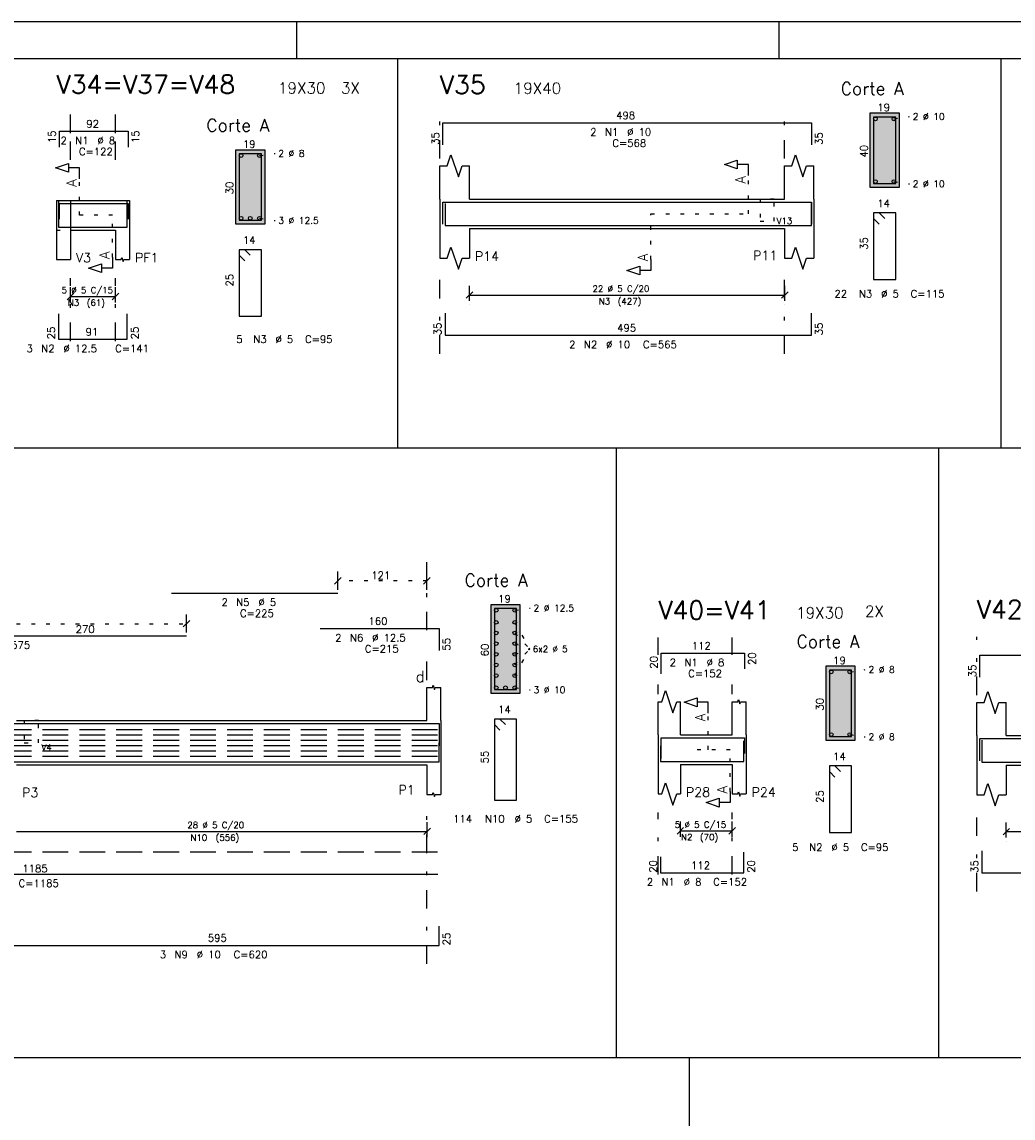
# Model space of a CAD drawing. Extents: x 0 to 116, y 0 to 59.
# Tile 6 of 19: x 40 to 67, y 30 to 59. Entities that reach past the tile are written whole.
import ezdxf

# ---------------------------------------------------------------- set-up
doc = ezdxf.new("R2010")
doc.units = 0
for name, pattern in [('ESTILO_TQS_0001', [1, 0.7, -0.3]), ('ESTILO_TQS_0002', [0.4, 0.1, -0.3]), ('ESTILO_TQS_0003', [1.5, 0.5, -0.4, 0.1, -0.5])]:
    doc.linetypes.add(name, pattern=pattern)
for name, color, linetype in [('1', 7, 'CONTINUOUS'), ('10', 10, 'CONTINUOUS'), ('12', 12, 'CONTINUOUS'), ('14', 14, 'CONTINUOUS'), ('2', 2, 'CONTINUOUS'), ('3', 3, 'CONTINUOUS'), ('4', 4, 'CONTINUOUS'), ('5', 3, 'CONTINUOUS')]:
    doc.layers.add(name, color=color, linetype=linetype)
doc.styles.get("Standard").update_dxf_attribs({"font": 'ROMANS.SHX'})

msp = doc.modelspace()

# ---------------------------------------------------------------- linework, layer by layer
at = {"layer": '1', "linetype": 'CONTINUOUS'}
for p, q in [((116, 59.400002), (0, 59.400002)), ((47.440002, 58.400002), (47.440002, 59.400002)), ((60.5, 58.400002), (60.5, 59.400002)), ((50.162406, 58.4), (50.162406, 47.857295)), ((66.499116, 58.4), (66.499116, 47.857295)), ((63.756229, 56.923725), (62.956229, 56.923725)), ((62.956229, 56.923725), (62.956229, 54.923725)), ((63.756229, 54.923725), (63.756229, 56.923725)), ((46.575844, 55.929158), (45.775844, 55.929158)), ((45.775844, 55.929158), (45.775844, 53.929158)), ((46.575844, 53.929158), (46.575844, 55.929158)), ((51.31052, 54.60036), (51.31052, 55.50036)), ((52.11052, 54.60036), (52.11052, 55.50036)), ((60.64052, 54.60036), (60.64052, 55.50036)), ((61.44052, 54.60036), (61.44052, 55.50036)), ((62.956229, 54.923725), (63.756229, 54.923725)), ((40.926409, 54.56146), (40.926409, 53.76146)), ((40.926409, 54.56146), (40.926409, 52.96146)), ((40.926409, 54.56146), (40.926409, 53.76146)), ((40.926409, 54.56146), (41.306409, 54.56146)), ((41.306409, 54.56146), (42.526409, 54.56146)), ((41.306409, 54.56146), (41.306409, 52.96146)), ((42.526409, 54.56146), (42.906409, 54.56146)), ((42.906409, 54.56146), (42.906409, 53.76146)), ((51.31052, 54.60036), (51.31052, 53.80036)), ((52.11052, 54.60036), (60.64052, 54.60036)), ((61.44052, 54.60036), (61.44052, 53.80036)), ((41.306409, 53.76146), (42.526409, 53.76146)), ((42.526409, 53.76146), (42.526409, 52.96146)), ((42.906409, 53.76146), (42.906409, 52.96146)), ((45.775844, 53.929158), (46.575844, 53.929158)), ((51.31052, 53.80036), (51.31052, 53.00036)), ((52.11052, 53.80036), (60.64052, 53.80036)), ((52.11052, 53.80036), (52.11052, 53.00036)), ((60.64052, 53.80036), (60.64052, 53.00036)), ((61.44052, 53.80036), (61.44052, 53.00036)), ((40.926409, 52.96146), (41.306409, 52.96146)), ((2.5, 47.857295), (102.896451, 47.857295)), ((56.095753, 31.341445), (56.095753, 47.857295)), ((64.824695, 31.341445), (64.824695, 47.857295)), ((53.487682, 43.609991), (52.687682, 43.609991)), ((52.687682, 43.609991), (52.687682, 41.209991)), ((53.487682, 41.209991), (53.487682, 43.609991)), ((62.559297, 41.940009), (61.759297, 41.940009)), ((61.759297, 41.940009), (61.759297, 39.940009)), ((62.559297, 39.940009), (62.559297, 41.940009)), ((50.95704, 40.46865), (50.95704, 41.36865)), ((51.33704, 40.46865), (51.33704, 41.36865)), ((52.687682, 41.209991), (53.487682, 41.209991)), ((57.22382, 40.0816), (57.22382, 40.9816)), ((57.82382, 40.0816), (57.82382, 40.9816)), ((59.22382, 40.0816), (59.22382, 40.9816)), ((59.60382, 40.0816), (59.60382, 40.9816)), ((65.8506, 40.0616), (65.8506, 40.9616)), ((66.6506, 40.0616), (66.6506, 40.9616)), ((39.84704, 40.46865), (50.95704, 40.46865)), ((51.33704, 40.46865), (51.33704, 39.26865)), ((57.22382, 40.0816), (57.22382, 39.2816)), ((57.82382, 40.0816), (59.22382, 40.0816)), ((59.60382, 40.0816), (59.60382, 39.2816)), ((61.759297, 39.940009), (62.559297, 39.940009)), ((65.8506, 40.0616), (65.8506, 39.2616)), ((66.6506, 40.0616), (73.8106, 40.0616)), ((39.84704, 39.26865), (50.95704, 39.26865)), ((50.95704, 39.26865), (50.95704, 38.46865)), ((51.33704, 39.26865), (51.33704, 38.46865)), ((57.22382, 39.2816), (57.22382, 38.4816)), ((57.82382, 39.2816), (59.22382, 39.2816)), ((57.82382, 39.2816), (57.82382, 38.4816)), ((59.22382, 39.2816), (59.22382, 38.4816)), ((59.60382, 39.2816), (59.60382, 38.4816)), ((65.8506, 39.2616), (65.8506, 38.4616)), ((66.6506, 39.2616), (73.8106, 39.2616)), ((66.6506, 39.2616), (66.6506, 38.4616)), ((2.5, 31.341445), (102.896451, 31.341445)), ((58.069643, 13.482842), (58.069643, 31.341445))]:
    msp.add_line(p, q, dxfattribs=at)
at = {"layer": '1', "linetype": 'ESTILO_TQS_0002'}
for p, q in [((63.606179, 56.773675), (64.026229, 56.833725)), ((46.425794, 55.779108), (46.845844, 55.839158)), ((41.551409, 54.16146), (41.551409, 55.14646)), ((59.66552, 54.20036), (59.66552, 55.23536)), ((63.606179, 55.073775), (64.026229, 55.013725)), ((40.926409, 54.56146), (41.306409, 54.56146)), ((41.306409, 54.56146), (41.306409, 53.76146)), ((42.446409, 54.16146), (41.551409, 54.16146)), ((42.446409, 53.02646), (42.446409, 54.16146)), ((46.425794, 54.079208), (46.845844, 54.019158)), ((57.02552, 52.96536), (57.02552, 54.20036)), ((57.02552, 54.20036), (59.66552, 54.20036)), ((40.926409, 53.76146), (41.306409, 53.76146)), ((50.95704, 44.255897), (48.54668, 44.255897)), ((53.337632, 43.459941), (53.757682, 43.519991)), ((39.04704, 43.095897), (44.4466, 43.095897)), ((53.337632, 43.131991), (53.742682, 42.409991)), ((53.337632, 42.843191), (53.742682, 42.409991)), ((53.337632, 42.554391), (53.742682, 42.409991)), ((53.337632, 41.687991), (53.742682, 42.409991)), ((53.337632, 41.976791), (53.742682, 42.409991)), ((53.337632, 42.265591), (53.742682, 42.409991)), ((62.409247, 41.789959), (62.829297, 41.850009)), ((53.337632, 41.360041), (53.757682, 41.299991)), ((58.575065, 39.6816), (58.575065, 40.6666)), ((62.409247, 40.090059), (62.829297, 40.030009)), ((59.17382, 39.6816), (58.24882, 39.6816)), ((59.17382, 38.5466), (59.17382, 39.6816))]:
    msp.add_line(p, q, dxfattribs=at)
at = {"layer": '1', "linetype": 'ESTILO_TQS_0001'}
for p, q in [((27.54704, 40.22965), (51.25724, 40.22965)), ((27.54704, 40.08525), (51.25724, 40.08525)), ((27.54704, 39.94085), (51.25724, 39.94085)), ((27.54704, 39.79645), (51.25724, 39.79645)), ((27.54704, 39.65205), (51.25724, 39.65205)), ((27.54704, 39.50765), (51.25724, 39.50765))]:
    msp.add_line(p, q, dxfattribs=at)
at = {"layer": '1', "linetype": 'CONTINUOUS'}
for points in [[(41.551409, 55.14646), (41.551409, 55.44646), (41.251409, 55.44646), (41.251409, 55.32646), (40.901409, 55.44646), (41.251409, 55.56646), (41.251409, 55.44646)], [(51.31052, 55.50036), (51.51052, 55.50036), (51.61052, 55.80036), (51.81052, 55.20036), (51.91052, 55.50036), (52.11052, 55.50036)], [(59.66552, 55.23536), (59.66552, 55.53536), (59.36552, 55.53536), (59.36552, 55.41536), (59.01552, 55.53536), (59.36552, 55.65536), (59.36552, 55.53536)], [(60.64052, 55.50036), (60.84052, 55.50036), (60.94052, 55.80036), (61.14052, 55.20036), (61.24052, 55.50036), (61.44052, 55.50036)], [(51.31052, 53.00036), (51.51052, 53.00036), (51.61052, 53.30036), (51.81052, 52.70036), (51.91052, 53.00036), (52.11052, 53.00036)], [(60.64052, 53.00036), (60.84052, 53.00036), (60.94052, 53.30036), (61.14052, 52.70036), (61.24052, 53.00036), (61.44052, 53.00036)], [(42.446409, 53.02646), (42.446409, 52.726461), (42.146409, 52.726461), (42.146409, 52.606461), (41.796409, 52.726461), (42.146409, 52.84646), (42.146409, 52.726461)], [(42.526409, 52.96146), (42.678409, 52.96146), (42.697409, 53.01846), (42.735409, 52.90446), (42.754409, 52.96146), (42.906409, 52.96146)], [(57.02552, 52.96536), (57.02552, 52.66536), (56.72552, 52.66536), (56.72552, 52.54536), (56.37552, 52.66536), (56.72552, 52.78536), (56.72552, 52.66536)], [(50.95704, 41.36865), (51.10904, 41.36865), (51.12804, 41.42565), (51.16604, 41.31165), (51.18504, 41.36865), (51.33704, 41.36865)], [(57.22382, 40.9816), (57.32382, 40.9816), (57.42382, 41.2816), (57.62382, 40.6816), (57.72382, 40.9816), (57.82382, 40.9816)], [(58.575065, 40.6666), (58.575065, 40.9666), (58.275065, 40.9666), (58.275065, 40.8466), (57.925065, 40.9666), (58.275065, 41.0866), (58.275065, 40.9666)], [(59.22382, 40.9816), (59.37582, 40.9816), (59.39482, 41.0386), (59.43282, 40.9246), (59.45182, 40.9816), (59.60382, 40.9816)], [(65.8506, 40.9616), (66.0506, 40.9616), (66.1506, 41.2616), (66.3506, 40.6616), (66.4506, 40.9616), (66.6506, 40.9616)], [(57.22382, 38.4816), (57.32382, 38.4816), (57.42382, 38.7816), (57.62382, 38.1816), (57.72382, 38.4816), (57.82382, 38.4816)], [(65.8506, 38.4616), (66.0506, 38.4616), (66.1506, 38.7616), (66.3506, 38.1616), (66.4506, 38.4616), (66.6506, 38.4616)], [(50.95704, 38.46865), (51.10904, 38.46865), (51.12804, 38.52565), (51.16604, 38.41165), (51.18504, 38.46865), (51.33704, 38.46865)], [(59.17382, 38.5466), (59.17382, 38.2466), (58.87382, 38.2466), (58.87382, 38.1266), (58.52382, 38.2466), (58.87382, 38.3666), (58.87382, 38.2466)], [(59.22382, 38.4816), (59.37582, 38.4816), (59.39482, 38.5386), (59.43282, 38.4246), (59.45182, 38.4816), (59.60382, 38.4816)]]:
    msp.add_lwpolyline(points, dxfattribs=at)
at = {"layer": '1', "linetype": 'ESTILO_TQS_0002'}
for points in [[(59.98052, 54.60036), (59.98052, 54.00036), (60.36052, 54.00036), (60.36052, 54.60036), (59.98052, 54.60036)], [(40.05704, 40.46865), (40.05704, 39.86865), (40.43704, 39.86865), (40.43704, 40.46865), (40.05704, 40.46865)]]:
    msp.add_lwpolyline(points, dxfattribs=at)
at = {"layer": '1', "linetype": 'ESTILO_TQS_0001'}
msp.add_lwpolyline([(27.54704, 36.910837), (51.25724, 36.910837)], dxfattribs=at)
at = {"layer": '1', "linetype": 'CONTINUOUS'}
for centre in [(63.106279, 56.773675), (63.606179, 56.773675), (45.925894, 55.779108), (46.425794, 55.779108), (63.106279, 55.073775), (63.606179, 55.073775), (45.925894, 54.079208), (46.175844, 54.079208), (46.425794, 54.079208), (52.837732, 43.459941), (53.337632, 43.459941), (52.837732, 43.131991), (53.337632, 43.131991), (52.837732, 42.843191), (53.337632, 42.843191), (52.837732, 42.554391), (53.337632, 42.554391), (52.837732, 42.265591), (53.337632, 42.265591), (52.837732, 41.976791), (53.337632, 41.976791), (52.837732, 41.687991), (53.337632, 41.687991), (61.909347, 41.789959), (62.409247, 41.789959), (52.837732, 41.360041), (53.087682, 41.360041), (53.337632, 41.360041), (61.909347, 40.090059), (62.409247, 40.090059)]:
    msp.add_circle(centre, 0.05, dxfattribs=at)
at = {"layer": '10', "linetype": 'CONTINUOUS'}
for points in [[(63.756229, 54.923725), (63.756229, 56.923725), (62.956229, 56.923725), (62.956229, 54.923725), (63.756229, 54.923725)], [(46.575844, 53.929158), (46.575844, 55.929158), (45.775844, 55.929158), (45.775844, 53.929158), (46.575844, 53.929158)], [(53.487682, 41.209991), (53.487682, 43.609991), (52.687682, 43.609991), (52.687682, 41.209991), (53.487682, 41.209991)], [(62.559297, 39.940009), (62.559297, 41.940009), (61.759297, 41.940009), (61.759297, 39.940009), (62.559297, 39.940009)]]:
    msp.add_lwpolyline(points, dxfattribs=at)
at = {"layer": '12', "linetype": 'CONTINUOUS'}
msp.add_lwpolyline([(2.5, 1), (115, 1), (115, 58.400002), (2.5, 58.400002), (2.5, 1)], dxfattribs=at)
at = {"layer": '14', "linetype": 'CONTINUOUS'}
for points in [[(63.756229, 56.923725), (62.956229, 56.923725), (63.756229, 54.923725)], [(62.956229, 56.923725), (62.956229, 54.923725), (63.756229, 54.923725)], [(46.575844, 55.929158), (45.775844, 55.929158), (46.575844, 53.929158)], [(45.775844, 55.929158), (45.775844, 53.929158), (46.575844, 53.929158)], [(63.756229, 54.923725), (63.756229, 54.923725), (62.956229, 54.923725)], [(46.575844, 53.929158), (46.575844, 53.929158), (45.775844, 53.929158)], [(53.487682, 43.609991), (52.687682, 43.609991), (53.487682, 41.209991)], [(52.687682, 43.609991), (52.687682, 41.209991), (53.487682, 41.209991)], [(62.559297, 41.940009), (61.759297, 41.940009), (62.559297, 39.940009)], [(61.759297, 41.940009), (61.759297, 39.940009), (62.559297, 39.940009)], [(53.487682, 41.209991), (53.487682, 41.209991), (52.687682, 41.209991)], [(62.559297, 39.940009), (62.559297, 39.940009), (61.759297, 39.940009)]]:
    msp.add_solid(points, dxfattribs=at)
at = {"layer": '2', "linetype": 'ESTILO_TQS_0003'}
for p, q in [((41.306409, 55.66146), (41.306409, 56.95946)), ((41.306409, 56.387648), (41.306409, 56.95946)), ((42.526409, 55.66146), (42.526409, 56.95946)), ((42.526409, 56.387648), (42.526409, 56.95946)), ((51.31052, 55.70036), (51.31052, 56.952565)), ((60.64052, 55.70036), (60.64052, 56.952565)), ((41.306409, 50.752039), (41.306409, 52.46146)), ((42.526409, 50.752039), (42.526409, 52.46146)), ((51.31052, 50.408475), (51.31052, 52.50036)), ((60.64052, 50.408475), (60.64052, 52.50036)), ((50.95704, 42.917897), (50.95704, 44.765897)), ((57.22382, 42.249398), (57.22382, 42.724332)), ((59.22382, 42.249398), (59.22382, 42.724332)), ((65.8506, 41.1616), (65.8506, 42.7366)), ((50.95704, 41.56865), (50.95704, 42.113897)), ((57.22382, 41.1816), (57.22382, 41.445398)), ((59.22382, 41.1816), (59.22382, 41.445398)), ((50.95704, 33.879395), (50.95704, 38.16865)), ((57.22382, 36.299821), (57.22382, 37.9816)), ((59.22382, 36.299821), (59.22382, 37.9816)), ((65.8506, 35.842848), (65.8506, 37.9616))]:
    msp.add_line(p, q, dxfattribs=at)
at = {"layer": '2', "linetype": 'CONTINUOUS'}
for p, q in [((41.21802, 51.873072), (41.394797, 52.049849)), ((41.306409, 51.80146), (41.306409, 52.21146)), ((42.43802, 51.873072), (42.614797, 52.049849)), ((42.526409, 51.80146), (42.526409, 52.21146)), ((52.022132, 51.911972), (52.198908, 52.088748)), ((52.11052, 51.84036), (52.11052, 52.25036)), ((52.11052, 52.00036), (60.65052, 52.00036)), ((60.562132, 51.911972), (60.738908, 52.088748)), ((60.65052, 51.84036), (60.65052, 52.25036)), ((41.306409, 51.96146), (42.526409, 51.96146)), ((41.306409, 51.70146), (41.306409, 51.70146)), ((42.526409, 51.70146), (42.526409, 51.70146)), ((52.11052, 51.74036), (52.11052, 51.74036)), ((60.65052, 51.74036), (60.65052, 51.74036)), ((48.635068, 44.344285), (48.458292, 44.167508)), ((48.54668, 44.015897), (48.54668, 44.505897)), ((51.045428, 44.344285), (50.868652, 44.167508)), ((50.95704, 44.015897), (50.95704, 44.505897)), ((48.54668, 43.915897), (48.54668, 43.915897)), ((50.95704, 43.915897), (50.95704, 43.915897)), ((44.358212, 43.007508), (44.534988, 43.184285)), ((44.4466, 42.855897), (44.4466, 43.345897)), ((44.4466, 42.755897), (44.4466, 42.755897)), ((57.82382, 37.3216), (57.82382, 37.7316)), ((59.22382, 37.3216), (59.22382, 37.7316)), ((39.84704, 37.46865), (50.96704, 37.46865)), ((50.878652, 37.380262), (51.055428, 37.557039)), ((50.96704, 37.30865), (50.96704, 37.71865)), ((57.735432, 37.393212), (57.912208, 37.569988)), ((57.82382, 37.4816), (59.22382, 37.4816)), ((59.135432, 37.393212), (59.312208, 37.569988)), ((66.562212, 37.373212), (66.738988, 37.549988)), ((66.6506, 37.3016), (66.6506, 37.7116)), ((66.6506, 37.4616), (73.8106, 37.4616)), ((50.96704, 37.20865), (50.96704, 37.20865)), ((57.82382, 37.2216), (57.82382, 37.2216)), ((59.22382, 37.2216), (59.22382, 37.2216)), ((66.6506, 37.2016), (66.6506, 37.2016))]:
    msp.add_line(p, q, dxfattribs=at)
at = {"layer": '4', "linetype": 'CONTINUOUS'}
for p, q in [((41.006409, 56.008981), (41.006409, 56.435648)), ((41.006409, 56.435648), (42.866409, 56.435648)), ((42.866409, 56.435648), (42.866409, 56.008981)), ((51.39052, 56.067607), (51.39052, 56.667607)), ((51.39052, 56.667607), (61.37452, 56.667607)), ((61.37452, 56.667607), (61.37452, 56.067607)), ((40.986409, 54.534794), (40.986409, 53.84146)), ((41.006409, 54.054794), (41.006409, 54.48146)), ((41.006409, 54.48146), (42.866409, 54.48146)), ((42.846409, 53.84146), (42.846409, 54.534794)), ((42.866409, 54.48146), (42.866409, 54.054794)), ((51.39052, 53.92036), (51.39052, 54.52036)), ((51.39052, 54.52036), (61.37452, 54.52036)), ((51.45052, 54.48036), (51.45052, 53.88036)), ((61.37452, 54.52036), (61.37452, 53.92036)), ((61.37452, 53.88036), (61.37452, 54.48036)), ((40.986409, 53.84146), (42.846409, 53.84146)), ((51.45052, 53.88036), (61.37452, 53.88036)), ((40.986409, 51.493372), (40.986409, 50.800039)), ((42.846409, 50.800039), (42.846409, 51.493372)), ((51.45052, 51.508475), (51.45052, 50.908475)), ((61.37452, 50.908475), (61.37452, 51.508475)), ((40.986409, 50.800039), (42.846409, 50.800039)), ((51.45052, 50.908475), (61.37452, 50.908475)), ((44.04668, 43.925897), (48.54668, 43.925897)), ((48.06704, 42.965897), (51.28704, 42.965897)), ((51.28704, 42.965897), (51.28704, 42.365897)), ((32.9466, 42.765897), (44.4466, 42.765897)), ((57.30382, 41.737398), (57.30382, 42.297398)), ((57.30382, 42.297398), (59.56382, 42.297398)), ((59.56382, 42.297398), (59.56382, 41.870732)), ((65.9306, 41.644115), (65.9306, 42.244115)), ((65.9306, 42.244115), (74.5506, 42.244115)), ((32.9466, 40.38865), (44.4466, 40.38865)), ((44.04668, 40.38865), (48.54668, 40.38865)), ((48.06704, 40.38865), (51.28704, 40.38865)), ((51.28704, 40.38865), (51.28704, 39.78865)), ((51.28704, 39.34865), (51.28704, 39.86865)), ((57.30382, 39.4416), (57.30382, 40.0016)), ((57.30382, 40.0016), (59.56382, 40.0016)), ((59.54382, 39.3616), (59.54382, 39.9216)), ((59.56382, 40.0016), (59.56382, 39.574933)), ((65.9306, 39.3816), (65.9306, 39.9816)), ((65.9306, 39.9816), (74.5506, 39.9816)), ((65.9906, 39.9416), (65.9906, 39.3416)), ((57.28382, 39.788267), (57.28382, 39.3616)), ((39.36704, 39.34865), (51.28704, 39.34865)), ((57.28382, 39.3616), (59.54382, 39.3616)), ((65.9906, 39.3416), (74.5506, 39.3416)), ((59.54382, 36.347821), (59.54382, 36.907821)), ((65.9906, 36.942848), (65.9906, 36.342848)), ((57.28382, 36.774487), (57.28382, 36.347821)), ((57.28382, 36.347821), (59.54382, 36.347821)), ((65.9906, 36.342848), (74.5506, 36.342848)), ((51.28704, 34.379395), (51.28704, 34.899395)), ((39.36704, 34.379395), (51.28704, 34.379395))]:
    msp.add_line(p, q, dxfattribs=at)
for points in [[(63.05835, 56.822664), (63.057289, 56.823725), (63.056229, 56.823725), (63.056229, 55.023725), (63.656229, 55.023725), (63.656229, 56.823725), (63.056229, 56.823725), (63.056229, 56.822664), (63.057289, 56.821604)], [(45.877966, 55.828098), (45.876905, 55.829158), (45.875844, 55.829158), (45.875844, 54.029158), (46.475844, 54.029158), (46.475844, 55.829158), (45.875844, 55.829158), (45.875844, 55.828098), (45.876905, 55.827037)], [(63.356229, 54.073725), (63.206229, 54.223725), (63.056229, 54.223725), (63.056229, 52.423725), (63.656229, 52.423725), (63.656229, 54.223725), (63.056229, 54.223725), (63.056229, 54.073725), (63.206229, 53.923725)], [(46.175844, 53.079158), (46.025844, 53.229158), (45.875844, 53.229158), (45.875844, 51.429158), (46.475844, 51.429158), (46.475844, 53.229158), (45.875844, 53.229158), (45.875844, 53.079158), (46.025844, 52.929158)], [(52.789803, 43.508931), (52.788743, 43.509991), (52.787682, 43.509991), (52.787682, 41.309991), (53.387682, 41.309991), (53.387682, 43.509991), (52.787682, 43.509991), (52.787682, 43.508931), (52.788743, 43.50787)], [(61.861418, 41.838948), (61.860358, 41.840009), (61.859297, 41.840009), (61.859297, 40.040009), (62.459297, 40.040009), (62.459297, 41.840009), (61.859297, 41.840009), (61.859297, 41.838948), (61.860358, 41.837888)], [(53.087682, 40.359991), (52.937682, 40.509991), (52.787682, 40.509991), (52.787682, 38.309991), (53.387682, 38.309991), (53.387682, 40.509991), (52.787682, 40.509991), (52.787682, 40.359991), (52.937682, 40.209991)], [(62.159297, 39.090009), (62.009297, 39.240009), (61.859297, 39.240009), (61.859297, 37.440009), (62.459297, 37.440009), (62.459297, 39.240009), (61.859297, 39.240009), (61.859297, 39.090009), (62.009297, 38.940009)], [(27.54704, 36.310837), (51.25724, 36.310837)]]:
    msp.add_lwpolyline(points, dxfattribs=at)

# ---------------------------------------------------------------- texts
at = {"layer": '1', "linetype": 'CONTINUOUS'}
for s, height, p in [('19X30', 0.3, (46.926409, 57.45946)), ('3X', 0.3, (48.633439, 57.459003)), ('19X40', 0.3, (53.31052, 57.452565)), ('Corte A', 0.34, (62.166229, 57.423725)), ('19', 0.2, (63.156229, 56.983725)), ('92', 0.2, (41.736409, 56.535648)), ('Corte A', 0.34, (44.985844, 56.429158)), ('498', 0.2, (56.08252, 56.767607)), ('2 %%c 10', 0.18, (64.116229, 56.743725)), ('19', 0.2, (45.975844, 55.989158)), ('2 %%c 8', 0.18, (46.935844, 55.749158)), ('2 %%c 10', 0.18, (64.116229, 54.923725)), ('14', 0.2, (63.156229, 54.383725)), ('3 %%c 12.5', 0.18, (46.935844, 53.929158)), ('14', 0.2, (45.975844, 53.389158)), ('P14', 0.25, (52.26052, 52.92536)), ('P11', 0.25, (59.794159, 52.947401)), ('V3', 0.25, (41.456409, 52.88646)), ('PF1', 0.25, (43.056409, 52.88646)), ('91', 0.2, (41.716409, 50.900039)), ('495', 0.2, (56.11252, 51.008475)), ('Corte A', 0.34, (51.979795, 44.103727)), ('19', 0.2, (52.887682, 43.669991)), ('2 %%c 12.5', 0.18, (53.847682, 43.429991)), ('19X30', 0.3, (60.958058, 43.240235)), ('2X', 0.3, (62.82445, 43.28275)), ('160', 0.2, (49.37704, 43.065897)), ('Corte A', 0.34, (60.969297, 42.440009)), ('6x2 %%c 5', 0.17, (53.827682, 42.324991)), ('112', 0.2, (58.13382, 42.397398)), ('19', 0.2, (61.959297, 42.000009)), ('2 %%c 8', 0.18, (62.919297, 41.760009)), ('d', 0.3, (50.65704, 41.51374)), ('3 %%c 10', 0.18, (53.847682, 41.209991)), ('14', 0.2, (52.887682, 40.669991)), ('2 %%c 8', 0.18, (62.919297, 39.940009)), ('14', 0.2, (61.959297, 39.400009)), ('P3', 0.25, (39.99704, 38.39365)), ('P1', 0.25, (50.191216, 38.466313)), ('P28', 0.25, (57.97382, 38.4066)), ('P24', 0.25, (59.75382, 38.4066)), ('1185', 0.2, (40.00214, 36.360837)), ('112', 0.2, (58.11382, 36.447821)), ('595', 0.2, (45.02704, 34.479395))]:
    msp.add_text(s, height=height, dxfattribs=at).set_placement(p)
for s, height, p in [('40', 0.2, (62.896229, 55.723725)), ('A', 0.272, (41.469809, 54.92886)), ('30', 0.2, (45.715844, 54.729158)), ('A', 0.272, (59.58392, 55.01776)), ('35', 0.2, (62.896229, 53.223725)), ('A', 0.272, (42.364809, 52.97206)), ('A', 0.272, (56.94392, 52.91096)), ('25', 0.2, (45.715844, 52.229158)), ('60', 0.2, (52.627682, 42.209991)), ('30', 0.2, (61.699297, 40.740009)), ('A', 0.272, (58.493465, 40.449)), ('55', 0.2, (52.627682, 39.309991)), ('A', 0.272, (59.09222, 38.4922)), ('25', 0.2, (61.699297, 38.240009))]:
    msp.add_text(s, height=height, rotation=90, dxfattribs=at).set_placement(p)
at = {"layer": '2', "linetype": 'CONTINUOUS'}
for s, height, p in [('V13', 0.17, (60.430466, 53.92335)), ('5 %%c 5 C/15', 0.17, (41.066409, 52.04646)), ('22 %%c 5 C/20', 0.17, (55.44552, 52.08536)), ('N3', 0.17, (41.236409, 51.70646)), ('(61)', 0.17, (41.746409, 51.70646)), ('N3', 0.17, (55.61552, 51.74536)), ('(427)', 0.17, (56.12552, 51.74536)), ('121', 0.2, (49.45186, 44.305897)), ('270', 0.2, (41.44682, 42.845897)), ('V4', 0.17, (40.52204, 39.65615)), ('28 %%c 5 C/20', 0.17, (44.47204, 37.55365)), ('5 %%c 5 C/15', 0.17, (57.67382, 37.5666)), ('N10', 0.17, (44.55704, 37.21365)), ('(556)', 0.17, (45.23704, 37.21365)), ('N2', 0.17, (57.84382, 37.2266)), ('(70)', 0.17, (58.35382, 37.2266))]:
    msp.add_text(s, height=height, dxfattribs=at).set_placement(p)
at = {"layer": '3', "linetype": 'CONTINUOUS'}
for s, p in [('2', (55.38252, 56.317607)), ('N1', (55.78252, 56.317607)), ('%%c 10', (56.38252, 56.317607)), ('2', (41.036409, 56.085648)), ('N1', (41.436409, 56.085648)), ('%%c 8', (42.036409, 56.085648)), ('C=568', (55.98252, 56.017607)), ('C=122', (41.536409, 55.785648)), (' 22', (61.860177, 51.933596)), ('N3', (62.660177, 51.933596)), ('%%c 5', (63.260177, 51.933596)), ('C=115', (64.060177, 51.933596)), (' 5', (45.659551, 50.700972)), ('N3', (46.259551, 50.700972)), ('%%c 5', (46.859551, 50.700972)), ('C=95', (47.659551, 50.700972)), ('3', (40.116409, 50.450039)), ('N2', (40.516409, 50.450039)), ('%%c 12.5', (41.116409, 50.450039)), ('C=141', (42.516409, 50.450039)), ('2', (54.81252, 50.558475)), ('N2', (55.21252, 50.558475)), ('%%c 10', (55.81252, 50.558475)), ('C=565', (56.81252, 50.558475)), ('2', (45.39668, 43.575897)), ('N5', (45.79668, 43.575897)), ('%%c 5', (46.39668, 43.575897)), ('C=225', (45.89668, 43.275897)), ('2', (48.47704, 42.615897)), ('N6', (48.87704, 42.615897)), ('%%c 12.5', (49.47704, 42.615897)), ('C=575', (39.2966, 42.415897)), ('C=215', (49.27704, 42.315897)), ('2', (57.53382, 41.947398)), ('N1', (57.93382, 41.947398)), ('%%c 8', (58.53382, 41.947398)), ('C=152', (58.03382, 41.647398)), (' 114', (51.532827, 37.708584)), ('N10', (52.532827, 37.708584)), ('%%c 5', (53.332827, 37.708584)), ('C=155', (54.132827, 37.708584)), (' 5', (60.714508, 36.936906)), ('N2', (61.314508, 36.936906)), ('%%c 5', (61.914508, 36.936906)), ('C=95', (62.714508, 36.936906)), ('C=1185', (39.90214, 35.960837)), ('2', (56.91382, 35.997821)), ('N1', (57.31382, 35.997821)), ('%%c 8', (57.91382, 35.997821)), ('C=152', (58.71382, 35.997821)), ('3', (43.72704, 34.029395)), ('N9', (44.12704, 34.029395)), ('%%c 10', (44.72704, 34.029395)), ('C=620', (45.72704, 34.029395))]:
    msp.add_text(s, height=0.2, dxfattribs=at).set_placement(p)
for s, p in [('15', (40.906409, 56.115648)), ('15', (43.166409, 56.115648)), ('35', (51.29052, 56.067607)), ('35', (61.67452, 56.067607)), ('25', (40.886409, 50.800039)), ('25', (43.146409, 50.800039)), ('35', (51.35052, 50.908475)), ('35', (61.67452, 50.908475)), ('55', (51.58704, 42.365897)), ('20', (59.86382, 41.977398)), ('20', (57.20382, 41.877398)), ('35', (65.8306, 41.644115)), ('20', (57.18382, 36.347821)), ('20', (59.84382, 36.347821)), ('35', (65.8906, 36.342848)), ('25', (51.58704, 34.379395))]:
    msp.add_text(s, height=0.2, rotation=90, dxfattribs=at).set_placement(p)
at = {"layer": '5', "linetype": 'CONTINUOUS'}
for s, p in [('V34=V37=V48', (40.926409, 57.45946)), ('V35', (51.31052, 57.452565)), ('V40=V41', (57.22382, 43.214918)), ('V42', (65.8506, 43.2366))]:
    msp.add_text(s, height=0.5, dxfattribs=at).set_placement(p)

doc.saveas('drawing.dxf')
